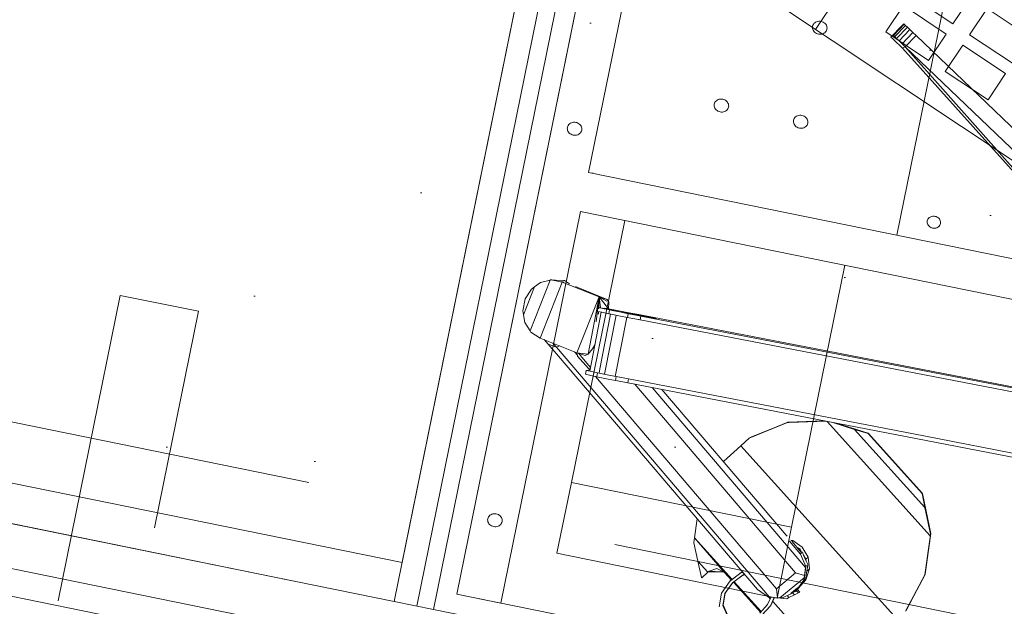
# Model space of a CAD drawing. Header units: millimetres. Extents: x -28656 to 67349, y -24410 to 39654.
# Tile 93 of 146: x 27801 to 28294, y 16739 to 17033. Entities that reach past the tile are written whole.
import ezdxf

# ---------------------------------------------------------------- set-up
doc = ezdxf.new("R2010")
doc.units = ezdxf.units.MM
doc.header["$MEASUREMENT"] = 0
for name, pattern in [('B0701', [234.119993, 155.999994, -78.119999]), ('B0703', [468.700004, 312.5, -156.200004]), ('Wipeout_Contour', [1000, 0, -1000])]:
    doc.linetypes.add(name, pattern=pattern)
for name, color, linetype in [('New_43 Vloerafwerking', 7, 'Continuous'), ('New_43 Vloerafwerking 2D arcering', 7, 'Continuous'), ('New_43 Vloerafwerking Afdek-arcering', 7, 'Continuous'), ('New_83 Losse inrichting', 7, 'Continuous'), ('New_84 Vaste inrichting', 7, 'Continuous'), ('New_84 Vaste inrichting Afdek-arcering', 7, 'Continuous'), ('New_84 Vaste inrichting Doorsnede-arcering', 7, 'Continuous'), ('New_Info Algemeen', 7, 'Continuous'), ('New_Info Algemeen 2D arcering', 7, 'Continuous')]:
    doc.layers.add(name, color=color, linetype=linetype)
doc.styles.add('GENERATED_STYLE_2', font='txt')
doc.dimstyles.new('GENERATED_STYLE__1', dxfattribs={"dimtxt": 179.999995, "dimasz": 142.5, "dimexe": 0.18, "dimexo": 0.0625, "dimgap": 0.09, "dimtad": 1, "dimdec": 0, "dimzin": 0, "dimdsep": 46, "dimtxsty": 'GENERATED_STYLE_2', "dimblk": 'ARROWHEAD_11', "dimblk1": 'ARROWHEAD_11', "dimblk2": 'ARROWHEAD_11', "dimcen": 0.09, "dimse1": 1, "dimse2": 1, "dimclrd": 1, "dimclre": 1, "dimclrt": 2, "dimadec": 1, "dimazin": 0, "dimtfac": 1, "dimtdec": 4, "dimtmove": 0, "dimatfit": 3, "dimfxl": 1, "dimtolj": 1, "dimtzin": 0, "dimarcsym": 0})

# ---------------------------------------------------------------- blocks, each defined once
blk = doc.blocks.new('Slab_2_1', base_point=(25896.48, 17144.84))
at = {"layer": 'New_43 Vloerafwerking Afdek-arcering', "linetype": 'Continuous', "lineweight": 0, "true_color": 0x000000}
h = blk.add_hatch(dxfattribs=at)
h.set_pattern_fill('910_Puntjes_B_0001', color=18, style=0, pattern_type=2)
h.set_pattern_definition([(45, (0, 400), (-127.2792, 127.2792), [0, -120, 0, -180]), (110, (400, 400), (169.1447, 61.5636), [0, -88, 0, -152])])
h.paths.add_polyline_path([(25896.48, 17144.84), (30574.23, 16193.15), (30808.08, 14866.91), (30896.64, 14364.66), (30932.22, 14370.93, 0.668179), (34377.55, 13607.12), (34377.65, 13607.05), (34612.83, 13942.92), (33897.01, 14444.33), (34190.52, 15885.2), (34199.02, 15926.96), (33470.31, 16377.03), (33580.53, 16918.98), (31954.14, 17249.86), (32153.59, 18230.18), (26357.51, 19410.87), (26028.46, 17793.54)])
at = {"layer": 'New_43 Vloerafwerking', "color": 1, "linetype": 'Continuous', "lineweight": 0, "flags": 128}
blk.add_lwpolyline([(25896.48, 17144.84), (30574.23, 16193.15), (30808.08, 14866.91), (30896.64, 14364.66), (30932.22, 14370.93, 0.668179), (34377.55, 13607.12), (34377.65, 13607.05), (34612.83, 13942.92), (33897.01, 14444.33), (34190.52, 15885.2), (34199.02, 15926.96), (33470.31, 16377.03), (33580.53, 16918.98), (31954.14, 17249.86), (32153.59, 18230.18), (26357.51, 19410.87), (26028.46, 17793.54)], format="xyb", close=True, dxfattribs=at)
blk = doc.blocks.new('Slab_3_1', base_point=(25896.48, 17144.84))
at = {"layer": 'New_84 Vaste inrichting', "color": 1, "linetype": 'Continuous', "lineweight": 0, "flags": 128}
blk.add_lwpolyline([(25896.48, 17144.84), (30574.23, 16193.15), (30808.08, 14866.91), (30843.66, 14873.18), (30932.22, 14370.93, 0.668179), (34377.55, 13607.12), (34377.65, 13607.05), (34612.83, 13942.92), (33897.01, 14444.33), (34190.52, 15885.2), (34199.02, 15926.96), (33470.31, 16377.03), (33580.53, 16918.98), (31952.52, 17241.9), (32153.59, 18230.18), (26357.51, 19410.87), (26028.46, 17793.54)], format="xyb", close=True, dxfattribs=at)
blk = doc.blocks.new('Beam_2_1', base_point=(25792.08, 17188.54))
at = {"layer": 'New_84 Vaste inrichting', "color": 9, "linetype": 'B0703', "lineweight": 0}
for p, q in [((25802.04, 17237.53), (30651.36, 16250.93)), ((25792.08, 17188.54), (30608.04, 16208.72))]:
    blk.add_line(p, q, dxfattribs=at)
blk = doc.blocks.new('onderstel Hettich elektrisch verstelbaar')
at = {"layer": 'New_84 Vaste inrichting', "color": 1, "linetype": 'Continuous', "lineweight": 0}
for p, q in [((0, 649.99), (0, 69.99)), ((22.5, 289.99), (22.5, 429.99)), ((180, 429.99), (180, 289.99)), ((117.89, 384.5), (118.02, 385)), ((118.02, 385), (118.24, 385.47)), ((118.24, 385.47), (118.54, 385.9)), ((118.54, 385.9), (118.91, 386.29)), ((118.91, 386.29), (119.35, 386.62)), ((119.35, 386.62), (119.84, 386.89)), ((119.84, 386.89), (120.37, 387.08)), ((120.37, 387.08), (120.93, 387.2)), ((120.93, 387.2), (121.5, 387.24)), ((121.5, 387.24), (122.07, 387.2)), ((122.07, 387.2), (122.63, 387.08)), ((122.63, 387.08), (123.16, 386.89)), ((123.16, 386.89), (123.65, 386.62)), ((123.65, 386.62), (124.09, 386.29)), ((124.09, 386.29), (124.46, 385.9)), ((124.46, 385.9), (124.76, 385.47)), ((124.76, 385.47), (124.98, 385)), ((124.98, 385), (125.11, 384.5)), ((117.84, 383.99), (117.89, 384.5)), ((117.89, 383.49), (117.84, 383.99)), ((118.02, 382.99), (117.89, 383.49)), ((118.24, 382.52), (118.02, 382.99)), ((118.54, 382.08), (118.24, 382.52)), ((118.91, 381.7), (118.54, 382.08)), ((119.35, 381.36), (118.91, 381.7)), ((119.84, 381.1), (119.35, 381.36)), ((120.37, 380.9), (119.84, 381.1)), ((120.93, 380.78), (120.37, 380.9)), ((121.5, 380.74), (120.93, 380.78)), ((122.07, 380.78), (121.5, 380.74)), ((122.63, 380.9), (122.07, 380.78)), ((123.16, 381.1), (122.63, 380.9)), ((123.65, 381.36), (123.16, 381.1)), ((124.09, 381.7), (123.65, 381.36)), ((124.46, 382.08), (124.09, 381.7)), ((124.76, 382.52), (124.46, 382.08)), ((124.98, 382.99), (124.76, 382.52)), ((125.11, 383.49), (124.98, 382.99)), ((125.11, 384.5), (125.16, 383.99)), ((125.16, 383.99), (125.11, 383.49)), ((77.34, 335.99), (77.39, 336.5)), ((77.39, 335.49), (77.34, 335.99)), ((77.39, 336.5), (77.52, 337)), ((77.52, 334.99), (77.39, 335.49)), ((77.52, 337), (77.74, 337.47)), ((77.74, 337.47), (78.04, 337.9)), ((78.04, 337.9), (78.41, 338.29)), ((78.41, 338.29), (78.85, 338.62)), ((78.85, 338.62), (79.34, 338.89)), ((79.34, 338.89), (79.87, 339.08)), ((79.87, 339.08), (80.43, 339.2)), ((80.43, 339.2), (81, 339.24)), ((81, 339.24), (81.57, 339.2)), ((81.57, 339.2), (82.13, 339.08)), ((82.13, 339.08), (82.66, 338.89)), ((82.66, 338.89), (83.15, 338.62)), ((83.15, 338.62), (83.59, 338.29)), ((83.59, 338.29), (83.96, 337.9)), ((83.96, 337.9), (84.26, 337.47)), ((84.26, 337.47), (84.48, 337)), ((84.48, 337), (84.61, 336.5)), ((84.61, 335.49), (84.48, 334.99)), ((84.61, 336.5), (84.66, 335.99)), ((84.66, 335.99), (84.61, 335.49)), ((117.84, 335.99), (117.89, 336.5)), ((117.89, 335.49), (117.84, 335.99)), ((117.89, 336.5), (118.02, 337)), ((118.02, 334.99), (117.89, 335.49)), ((118.02, 337), (118.24, 337.47)), ((118.24, 337.47), (118.54, 337.9)), ((118.54, 337.9), (118.91, 338.29)), ((118.91, 338.29), (119.35, 338.62)), ((119.35, 338.62), (119.84, 338.89)), ((119.84, 338.89), (120.37, 339.08)), ((120.37, 339.08), (120.93, 339.2)), ((120.93, 339.2), (121.5, 339.24)), ((121.5, 339.24), (122.07, 339.2)), ((122.07, 339.2), (122.63, 339.08)), ((122.63, 339.08), (123.16, 338.89)), ((123.16, 338.89), (123.65, 338.62)), ((123.65, 338.62), (124.09, 338.29)), ((124.09, 338.29), (124.46, 337.9)), ((124.46, 337.9), (124.76, 337.47)), ((124.76, 337.47), (124.98, 337)), ((124.98, 337), (125.11, 336.5)), ((125.11, 335.49), (124.98, 334.99)), ((125.11, 336.5), (125.16, 335.99)), ((125.16, 335.99), (125.11, 335.49)), ((77.74, 334.52), (77.52, 334.99)), ((78.04, 334.08), (77.74, 334.52)), ((78.41, 333.7), (78.04, 334.08)), ((78.85, 333.36), (78.41, 333.7)), ((79.34, 333.1), (78.85, 333.36)), ((79.87, 332.9), (79.34, 333.1)), ((80.43, 332.78), (79.87, 332.9)), ((81, 332.74), (80.43, 332.78)), ((81.57, 332.78), (81, 332.74)), ((82.13, 332.9), (81.57, 332.78)), ((82.66, 333.1), (82.13, 332.9)), ((83.15, 333.36), (82.66, 333.1)), ((83.59, 333.7), (83.15, 333.36)), ((83.96, 334.08), (83.59, 333.7)), ((84.26, 334.52), (83.96, 334.08)), ((84.48, 334.99), (84.26, 334.52)), ((118.24, 334.52), (118.02, 334.99)), ((118.54, 334.08), (118.24, 334.52)), ((118.91, 333.7), (118.54, 334.08)), ((119.35, 333.36), (118.91, 333.7)), ((119.84, 333.1), (119.35, 333.36)), ((120.37, 332.9), (119.84, 333.1)), ((120.93, 332.78), (120.37, 332.9)), ((121.5, 332.74), (120.93, 332.78)), ((122.07, 332.78), (121.5, 332.74)), ((122.63, 332.9), (122.07, 332.78)), ((123.16, 333.1), (122.63, 332.9)), ((123.65, 333.36), (123.16, 333.1)), ((124.09, 333.7), (123.65, 333.36)), ((124.46, 334.08), (124.09, 333.7)), ((124.76, 334.52), (124.46, 334.08)), ((124.98, 334.99), (124.76, 334.52)), ((7.64, 310.5), (7.77, 311)), ((7.77, 311), (7.99, 311.47)), ((7.99, 311.47), (8.29, 311.9)), ((8.29, 311.9), (8.66, 312.29)), ((8.66, 312.29), (9.1, 312.62)), ((9.1, 312.62), (9.59, 312.89)), ((9.59, 312.89), (10.12, 313.08)), ((10.12, 313.08), (10.68, 313.2)), ((10.68, 313.2), (11.25, 313.24)), ((11.25, 313.24), (11.82, 313.2)), ((11.82, 313.2), (12.38, 313.08)), ((12.38, 313.08), (12.91, 312.89)), ((12.91, 312.89), (13.4, 312.62)), ((13.4, 312.62), (13.84, 312.29)), ((13.84, 312.29), (14.21, 311.9)), ((14.21, 311.9), (14.51, 311.47)), ((14.51, 311.47), (14.73, 311)), ((14.73, 311), (14.86, 310.5)), ((7.59, 309.99), (7.64, 310.5)), ((7.64, 309.49), (7.59, 309.99)), ((7.77, 308.99), (7.64, 309.49)), ((7.99, 308.52), (7.77, 308.99)), ((8.29, 308.08), (7.99, 308.52)), ((8.66, 307.7), (8.29, 308.08)), ((9.1, 307.36), (8.66, 307.7)), ((9.59, 307.1), (9.1, 307.36)), ((10.12, 306.9), (9.59, 307.1)), ((10.68, 306.78), (10.12, 306.9)), ((11.25, 306.74), (10.68, 306.78)), ((11.82, 306.78), (11.25, 306.74)), ((12.38, 306.9), (11.82, 306.78)), ((12.91, 307.1), (12.38, 306.9)), ((13.4, 307.36), (12.91, 307.1)), ((13.84, 307.7), (13.4, 307.36)), ((14.21, 308.08), (13.84, 307.7)), ((14.51, 308.52), (14.21, 308.08)), ((14.73, 308.99), (14.51, 308.52)), ((14.86, 309.49), (14.73, 308.99)), ((14.86, 310.5), (14.91, 309.99)), ((14.91, 309.99), (14.86, 309.49)), ((193.54, 300.46), (193.67, 300.92)), ((193.67, 300.92), (193.87, 301.36)), ((193.87, 301.36), (194.14, 301.76)), ((194.14, 301.76), (194.49, 302.12)), ((194.49, 302.12), (194.89, 302.42)), ((194.89, 302.42), (195.34, 302.67)), ((195.34, 302.67), (195.83, 302.85)), ((195.83, 302.85), (196.35, 302.96)), ((196.35, 302.96), (196.88, 302.99)), ((196.88, 302.99), (197.4, 302.96)), ((197.4, 302.96), (197.92, 302.85)), ((197.92, 302.85), (198.41, 302.67)), ((198.41, 302.67), (198.86, 302.42)), ((198.86, 302.42), (199.26, 302.12)), ((199.26, 302.12), (199.61, 301.76)), ((199.61, 301.76), (199.88, 301.36)), ((199.88, 301.36), (200.08, 300.92)), ((200.08, 300.92), (200.21, 300.46)), ((193.5, 299.99), (193.54, 300.46)), ((193.54, 299.52), (193.5, 299.99)), ((193.67, 299.07), (193.54, 299.52)), ((193.87, 298.63), (193.67, 299.07)), ((194.14, 298.23), (193.87, 298.63)), ((194.49, 297.87), (194.14, 298.23)), ((194.89, 297.57), (194.49, 297.87)), ((195.34, 297.32), (194.89, 297.57)), ((195.83, 297.14), (195.34, 297.32)), ((196.35, 297.03), (195.83, 297.14)), ((196.88, 296.99), (196.35, 297.03)), ((197.4, 297.03), (196.88, 296.99)), ((197.92, 297.14), (197.4, 297.03)), ((198.41, 297.32), (197.92, 297.14)), ((198.86, 297.57), (198.41, 297.32)), ((199.26, 297.87), (198.86, 297.57)), ((199.61, 298.23), (199.26, 297.87)), ((199.88, 298.63), (199.61, 298.23)), ((200.08, 299.07), (199.88, 298.63)), ((200.21, 299.52), (200.08, 299.07)), ((200.21, 300.46), (200.25, 299.99)), ((200.25, 299.99), (200.21, 299.52)), ((613.12, 289.99), (22.5, 289.99)), ((22.5, 269.99), (613.12, 269.99)), ((22.5, 69.99), (22.5, 269.99)), ((45, 269.99), (45, 136.19)), ((157.5, 136.19), (157.5, 269.99)), ((45, 136.19), (45, 100)), ((45, 136.19), (157.5, 136.19)), ((157.5, 100), (157.5, 136.19)), ((7.59, 109.99), (7.64, 110.5)), ((7.64, 109.49), (7.59, 109.99)), ((7.64, 110.5), (7.77, 111)), ((7.77, 108.99), (7.64, 109.49)), ((7.77, 111), (7.99, 111.47)), ((7.99, 108.52), (7.77, 108.99)), ((7.99, 111.47), (8.29, 111.9)), ((8.29, 108.08), (7.99, 108.52)), ((8.29, 111.9), (8.66, 112.29)), ((8.66, 112.29), (9.1, 112.62)), ((9.1, 112.62), (9.59, 112.89)), ((9.59, 112.89), (10.12, 113.08)), ((10.12, 113.08), (10.68, 113.2)), ((10.68, 113.2), (11.25, 113.24)), ((11.25, 113.24), (11.82, 113.2)), ((11.82, 113.2), (12.38, 113.08)), ((12.38, 113.08), (12.91, 112.89)), ((12.91, 112.89), (13.4, 112.62)), ((13.4, 112.62), (13.84, 112.29)), ((13.84, 112.29), (14.21, 111.9)), ((14.21, 111.9), (14.51, 111.47)), ((14.51, 108.52), (14.21, 108.08)), ((14.51, 111.47), (14.73, 111)), ((14.73, 108.99), (14.51, 108.52)), ((14.73, 111), (14.86, 110.5)), ((14.86, 109.49), (14.73, 108.99)), ((14.86, 110.5), (14.91, 109.99)), ((14.91, 109.99), (14.86, 109.49)), ((8.66, 107.7), (8.29, 108.08)), ((9.1, 107.36), (8.66, 107.7)), ((9.59, 107.1), (9.1, 107.36)), ((10.12, 106.9), (9.59, 107.1)), ((10.68, 106.78), (10.12, 106.9)), ((11.25, 106.74), (10.68, 106.78)), ((11.82, 106.78), (11.25, 106.74)), ((12.38, 106.9), (11.82, 106.78)), ((12.91, 107.1), (12.38, 106.9)), ((13.4, 107.36), (12.91, 107.1)), ((13.84, 107.7), (13.4, 107.36)), ((14.21, 108.08), (13.84, 107.7)), ((45, 100), (157.5, 100)), ((0, 69.99), (22.5, 69.99))]:
    blk.add_line(p, q, dxfattribs=at)
blk = doc.blocks.new('Slab_6_1', base_point=(28019.52, 16745.55))
at = {"layer": 'New_84 Vaste inrichting', "color": 1, "linetype": 'Continuous', "lineweight": 0, "flags": 128}
blk.add_lwpolyline([(28019.52, 16745.55), (29783.42, 16386.68), (29903.04, 16974.63), (29825.79, 16990.35), (29790.9, 16818.86), (29318.58, 16914.96), (29353.47, 17086.44), (28139.14, 17333.5)], close=True, dxfattribs=at)
blk = doc.blocks.new('Slab_11_1', base_point=(27707.94, 16819.14))
at = {"layer": 'New_84 Vaste inrichting', "color": 1, "linetype": 'Continuous', "lineweight": 0, "flags": 128}
blk.add_lwpolyline([(27707.94, 16819.14), (27992.12, 16761.33), (28119.72, 17388.48), (27835.54, 17446.29)], close=True, dxfattribs=at)
blk = doc.blocks.new('Slab_12_1', base_point=(27707.94, 16819.14))
at = {"layer": 'New_84 Vaste inrichting', "color": 1, "linetype": 'Continuous', "lineweight": 0, "flags": 128}
blk.add_lwpolyline([(27707.94, 16819.14), (27992.12, 16761.33), (28119.72, 17388.48), (27835.54, 17446.29)], close=True, dxfattribs=at)
blk = doc.blocks.new('Wall_59_1', base_point=(28139.31, 17384.49))
at = {"layer": 'New_84 Vaste inrichting Doorsnede-arcering', "linetype": 'Continuous', "lineweight": 0, "true_color": 0x000000}
h = blk.add_hatch(dxfattribs=at)
h.set_pattern_fill('325_Houtachtig_plaatmate_E0', color=18, style=0, pattern_type=2)
h.set_pattern_definition([(78.5, (0, 0), (-48.996235, 9.9684), [])])
h.paths.add_polyline_path([(28119.72, 17388.48), (27988.13, 16741.73), (28007.73, 16737.74), (28139.31, 17384.49)])
at = {"layer": 'New_84 Vaste inrichting', "color": 9, "linetype": 'Continuous', "lineweight": 0, "flags": 128}
for points in [[(28119.72, 17388.48), (27988.13, 16741.73)], [(28007.73, 16737.74), (28139.31, 17384.49)], [(27988.13, 16741.73), (28007.73, 16737.74)]]:
    blk.add_lwpolyline(points, dxfattribs=at)
blk = doc.blocks.new('Wall_61_1', base_point=(30608.04, 16208.72))
at = {"layer": 'New_84 Vaste inrichting Doorsnede-arcering', "linetype": 'Continuous', "lineweight": 0, "true_color": 0x000000}
h = blk.add_hatch(dxfattribs=at)
h.set_pattern_fill('325_Houtachtig_plaatmate_E0', color=18, style=0, pattern_type=2)
h.set_pattern_definition([(168.49997, (0, 0), (9.96842, 48.99623), [])])
h.paths.add_polyline_path([(30608.04, 16208.72), (25396.34, 17269.05), (25388.37, 17229.86), (30600.06, 16169.52)])
at = {"layer": 'New_84 Vaste inrichting', "color": 9, "linetype": 'Continuous', "lineweight": 0, "flags": 128}
blk.add_lwpolyline([(27988.14, 16741.75), (27703.96, 16799.56)], dxfattribs=at)
blk = doc.blocks.new('Wall_73_1', base_point=(25371.76, 16794.42))
at = {"color": 254, "linetype": 'Wipeout_Contour', "lineweight": 0, "ltscale": 129068.634242}
blk.add_wipeout([(25371.76, 16794.42), (30206.67, 15810.75), (30210.66, 15830.35), (25375.74, 16814.02)], dxfattribs=at).dxf.layer = 'New_84 Vaste inrichting Afdek-arcering'
blk = doc.blocks.new('Telefoon 20')
at = {"layer": 'New_83 Losse inrichting', "color": 1, "linetype": 'Continuous', "lineweight": 0}
for p, q in [((107.14, 220), (107.14, 0)), ((162.86, 40.48), (162.86, 56.32)), ((198.57, 56.32), (172.86, 56.32)), ((172.86, 56.32), (172.86, 40.48)), ((137.14, 40.48), (162.86, 40.48)), ((172.86, 40.48), (198.57, 40.48)), ((137.14, 34.32), (137.14, 18.48)), ((162.86, 34.32), (137.14, 34.32)), ((162.86, 18.48), (162.86, 34.32)), ((198.57, 34.32), (172.86, 34.32)), ((172.86, 34.32), (172.86, 18.48)), ((198.57, 18.48), (198.57, 34.32)), ((137.14, 18.48), (162.86, 18.48)), ((172.86, 18.48), (198.57, 18.48)), ((0, 0), (300, 0))]:
    blk.add_line(p, q, dxfattribs=at)
at = {"layer": 'New_83 Losse inrichting', "color": 7, "linetype": 'Continuous', "lineweight": 0}
blk.add_line((0, 0), (300, 0), dxfattribs=at)
blk = doc.blocks.new('*D292')
at = {"layer": 'New_Info Algemeen 2D arcering', "linetype": 'Continuous', "lineweight": 0}
for points in [[(26978.74, 15341.6), (26981.6, 15327.25), (26989.72, 15315.09), (27001.89, 15306.96), (27016.24, 15304.1), (27030.59, 15306.96), (27042.76, 15315.09), (27050.89, 15327.25), (27053.74, 15341.6), (27050.89, 15355.95), (27042.76, 15368.12), (27030.59, 15376.25), (27016.24, 15379.1), (27001.89, 15376.25), (26989.72, 15368.12), (26981.6, 15355.95)], [(28448.56, 15042.2), (28451.41, 15027.85), (28459.54, 15015.68), (28471.71, 15007.56), (28486.06, 15004.7), (28500.41, 15007.56), (28512.57, 15015.68), (28520.7, 15027.85), (28523.56, 15042.2), (28520.7, 15056.55), (28512.57, 15068.72), (28500.41, 15076.85), (28486.06, 15079.7), (28471.71, 15076.85), (28459.54, 15068.72), (28451.41, 15056.55)]]:
    blk.add_hatch(color=1, dxfattribs=at).paths.add_polyline_path(points)
at = {"layer": 'New_Info Algemeen', "color": 1, "linetype": 'Continuous', "lineweight": 0}
for p, q in [((27023.73, 15378.35), (27044.31, 15479.4)), ((27052.99, 15334.12), (28449.31, 15049.69)), ((26988.17, 15203.81), (27008.76, 15304.86))]:
    blk.add_line(p, q, dxfattribs=at)
blk.add_circle((27016.24, 15341.6), 37.5, dxfattribs=at)
at = {"layer": 'New_Info Algemeen', "color": 2, "lineweight": 0, "insert": (27490.64, 15281.71), "char_height": 180, "attachment_point": 7, "rotation": 348.4863, "style": 'GENERATED_STYLE_2'}
blk.add_mtext('\\A1;{\\pql;\\fArial|b0|i0|c0|p38;1500}', dxfattribs=at)
blk = doc.blocks.new('ARROWHEAD_11')
at = {"color": 0, "linetype": 'Continuous', "lineweight": 0}
blk.add_line((0, 0), (-1, 0), dxfattribs=at)
at = {"color": 0, "linetype": 'Continuous', "lineweight": 0, "const_width": 0.25, "flags": 128}
blk.add_lwpolyline([(-0.125, 0, 1), (0.125, 0, 1)], format="xyb", close=True, dxfattribs=at)
blk = doc.blocks.new('Slab_33_1', base_point=(25327.75, 16825.13))
at = {"layer": 'New_84 Vaste inrichting', "color": 1, "linetype": 'Continuous', "lineweight": 0, "flags": 128}
blk.add_lwpolyline([(25327.75, 16825.13, 0.36397), (25367.77, 16774.83), (30202.71, 15791.14, -0.308118), (30241.99, 15750.83), (30418.9, 14747.52, 0.414214), (30476.82, 14706.96), (31461.63, 14880.61, 0.414214), (31502.19, 14938.53), (31185.89, 16732.36, 0.308122), (31146.61, 16772.67), (29922.8, 17021.64), (29791.22, 16374.88), (28007.73, 16737.74), (28139.31, 17384.49), (27815.94, 17450.28), (27684.36, 16803.53), (25900.86, 17166.39), (26032.45, 17813.14), (25367.02, 17948.54)], format="xyb", close=True, dxfattribs=at)
blk = doc.blocks.new('Wall_126_1', base_point=(27708.48, 16094.49))
at = {"layer": 'New_84 Vaste inrichting', "color": 9, "linetype": 'B0701', "lineweight": 0, "flags": 128}
for points in [[(27850.95, 16895.05), (27688.88, 16098.48)], [(27890.14, 16887.08), (27850.95, 16895.05)], [(27728.08, 16090.5), (27890.14, 16887.08)]]:
    blk.add_lwpolyline(points, dxfattribs=at)
blk = doc.blocks.new('Human scale_2')
at = {"layer": 'New_84 Vaste inrichting', "color": 1, "linetype": 'Continuous', "lineweight": 0}
for p, q in [((131.91, 151.14), (-323.28, 184.59)), ((-323.85, 176.81), (131.34, 143.36)), ((131.91, 151.14), (131.34, 143.36)), ((134.08, 150.98), (131.91, 151.14)), ((134.08, 150.98), (133.51, 143.2)), ((136.1, 150.83), (134.08, 150.98)), ((136.1, 150.83), (135.53, 143.05)), ((137.83, 150.7), (136.1, 150.83)), ((137.83, 150.7), (137.26, 142.92)), ((139.16, 150.59), (137.83, 150.7)), ((138.59, 142.81), (139.16, 150.59)), ((139.16, 150.59), (140, 150.52)), ((140, 150.52), (139.43, 142.74)), ((140.27, 149.06), (139.7, 141.28)), ((140.29, 150.48), (140, 150.52)), ((140.29, 150.43), (140.27, 149.06)), ((140.29, 150.43), (140.29, 150.48)), ((131.34, 143.36), (-48.14, 141.96)), ((112.77, 143.22), (112.73, 143.22)), ((133.51, 143.2), (131.34, 143.36)), ((131.75, 141.82), (131.34, 143.36)), ((133.51, 143.2), (135.53, 143.05)), ((137.26, 142.92), (135.53, 143.05)), ((139.72, 142.7), (139.87, 144.84)), ((131.75, 141.83), (-41.92, 141.45)), ((131.75, 141.82), (131.7, 141.83)), ((131.75, 141.82), (131.75, 141.82)), ((133.81, 141.67), (131.75, 141.82)), ((135.73, 141.54), (133.81, 141.67)), ((137.37, 141.42), (135.73, 141.54)), ((137.26, 142.92), (138.59, 142.81)), ((138.63, 141.34), (137.37, 141.42)), ((138.59, 142.81), (139.43, 142.74)), ((139.43, 141.29), (138.63, 141.34)), ((139.65, 142.71), (139.43, 142.74)), ((139.43, 141.29), (139.7, 141.28)), ((139.65, 142.71), (139.72, 142.7)), ((116.16, -41.86), (-48.83, 82.63)), ((119.84, -45.28), (-45.35, 79.37)), ((-46.54, 77.78), (118.65, -46.86)), ((99.34, -72.49), (-65.85, 52.16)), ((-19.6, 19.74), (-64.65, 53.74)), ((-19.6, 19.74), (100.53, -70.91)), ((-58.36, -10.26), (-40.53, 0.02)), ((-40.53, -0.09), (-40.53, 0.02)), ((-40.53, 0.02), (0, 0)), ((0, 0), (0, -0.11)), ((0, 0), (13.98, -8.08)), ((-58.36, -10.37), (-40.53, -0.09)), ((-58.36, -10.61), (-46.65, -3.78)), ((-46.65, -3.78), (-40.53, -0.09)), ((-46.65, -3.78), (6.11, -3.81)), ((-40.53, -0.09), (0, -0.11)), ((6.11, -3.81), (0, -0.11)), ((15.88, -9.52), (6.11, -3.81)), ((-71.59, -26.01), (-58.36, -10.26)), ((-59.37, -11.83), (-71.59, -26.41)), ((-59.37, -11.83), (-58.88, -11.24)), ((-58.92, -11.04), (-58.36, -10.37)), ((-58.36, -10.61), (-58.88, -11.24)), ((-58.88, -11.24), (18.21, -11.27)), ((-58.36, -10.61), (-58.36, -10.37)), ((30.42, -25.73), (18.55, -11.53)), ((19.36, -12.14), (31.04, -26.06)), ((-78.64, -45.34), (-71.59, -26.01)), ((-78.64, -45.45), (-71.59, -26.13)), ((-78.64, -45.8), (-71.59, -26.41)), ((-71.59, -26.13), (-71.59, -26.12)), ((30.42, -25.73), (31.04, -26.46)), ((31.04, -26.06), (38.06, -45.4)), ((31.04, -26.17), (31.04, -26.46)), ((31.04, -26.17), (38.06, -45.5)), ((31.04, -26.46), (38.06, -45.85)), ((117.65, -43.07), (113.61, -40.19)), ((118.06, -43.88), (113.77, -40.5)), ((116.16, -41.86), (117.56, -42.91)), ((117.42, -43.37), (117.65, -43.07)), ((121.02, -45.53), (117.56, -42.91)), ((124.34, -48.04), (117.65, -43.07)), ((117.82, -43.69), (123.98, -48.27)), ((118.06, -43.88), (124.85, -49.05)), ((38.06, -45.53), (38.06, -45.5)), ((38.06, -51.52), (38.06, -45.85)), ((119.84, -45.28), (118.65, -46.86)), ((118.65, -46.86), (118.65, -46.86)), ((118.65, -46.86), (123.69, -50.7)), ((118.65, -46.86), (118.65, -46.86)), ((118.65, -46.87), (118.65, -46.86)), ((119.45, -47.47), (118.65, -46.87)), ((119.84, -45.28), (124.7, -48.98)), ((127.83, -51.31), (119.84, -45.28)), ((124.31, -47.97), (121.02, -45.53)), ((123.69, -50.7), (124.89, -49.12)), ((123.98, -48.27), (130.81, -53.46)), ((124.1, -48.36), (124.34, -48.04)), ((129.93, -52.25), (124.31, -47.97)), ((124.34, -48.04), (131.13, -53.21)), ((124.89, -49.12), (124.7, -48.98)), ((131.54, -54.02), (124.85, -49.05)), ((124.89, -49.12), (127.83, -51.31)), ((-78.64, -51.46), (38.06, -51.52)), ((38.06, -51.52), (38.05, -63.34)), ((105.94, -74.98), (124.03, -50.95)), ((128.42, -54.22), (110.33, -78.24)), ((126.64, -52.89), (123.69, -50.7)), ((126.61, -52.87), (126.64, -52.89)), ((131.07, -56.18), (126.64, -52.89)), ((127.83, -51.31), (132.56, -54.82)), ((132.09, -53.89), (129.93, -52.25)), ((131.22, -53.78), (130.81, -53.46)), ((131.13, -53.21), (130.89, -53.53)), ((131.13, -53.21), (134.93, -56.2)), ((134.21, -55.93), (131.54, -54.02)), ((134.03, -55.43), (132.09, -53.89)), ((133.38, -54.82), (135.73, -52.47)), ((135.73, -52.47), (137.25, -52.18)), ((140.91, -54.37), (136.8, -52.86)), ((137.25, -52.18), (138.72, -53.06)), ((137.25, -52.18), (149.54, -58.14)), ((140.91, -54.37), (138.72, -53.06)), ((130.67, -55.89), (113.91, -78.13)), ((134.56, -58.69), (116.48, -82.69)), ((123.28, -77.57), (140.91, -54.37)), ((127.53, -81.34), (140.91, -54.37)), ((131.07, -56.18), (131.36, -56.41)), ((131.36, -56.41), (132.56, -54.82)), ((134.33, -58.52), (131.36, -56.41)), ((132.56, -54.82), (135.53, -56.94)), ((132.74, -63.8), (140.91, -54.37)), ((133.34, -54.88), (133.38, -54.82)), ((140.91, -54.37), (133.38, -54.82)), ((134.21, -55.93), (135.58, -56.9)), ((134.33, -58.52), (135.95, -59.68)), ((134.64, -58.74), (134.38, -58.92)), ((135.46, -56.66), (135.58, -56.9)), ((136.93, -57.94), (135.53, -56.94)), ((140.91, -54.37), (136.42, -57.5)), ((140.91, -54.37), (136.6, -58.52)), ((140.91, -54.37), (158.76, -63.08)), ((149.54, -58.14), (152.8, -59.67)), ((-30.66, -67.28), (-25.96, -63.91)), ((-25.96, -63.91), (-20.3, -62.72)), ((-25.96, -65.34), (-25.96, -63.91)), ((-20.3, -62.72), (-14.63, -63.91)), ((-20.3, -62.82), (-20.3, -62.72)), ((-14.63, -63.91), (-14.63, -64.5)), ((-14.63, -63.91), (-13.78, -64.53)), ((-0.11, -64.4), (85.46, -62.02)), ((135.64, -59.45), (134.74, -60.32)), ((158.76, -63.08), (145.38, -90.04)), ((155.75, -61.05), (158.61, -61.74)), ((158.18, -62.64), (158.61, -62.75)), ((158.61, -61.74), (158.96, -62.06)), ((159.48, -63.61), (158.61, -62.75)), ((158.76, -63.08), (162.82, -66.11)), ((158.96, -62.06), (161.76, -64.86)), ((-33.6, -72.27), (-30.66, -67.28)), ((-33.03, -72.95), (-28.55, -67.74)), ((-31.47, -71.33), (-28.89, -68.29)), ((-31.26, -69.73), (-30, -68.24)), ((-30.66, -68.72), (-31.26, -69.74)), ((-30.66, -68.72), (-30.66, -67.28)), ((-30, -68.24), (-30.66, -68.72)), ((-30, -68.24), (-28.54, -66.51)), ((-28.89, -68.29), (89.43, -65.01)), ((-28.55, -67.87), (-28.54, -67.85)), ((-22.18, -65.68), (-28.54, -67.85)), ((-28.54, -66.51), (-26.74, -65.9)), ((-28.54, -67.73), (-28.54, -67.24)), ((-28.54, -67.74), (-28.54, -67.73)), ((-26.74, -65.9), (-23.65, -64.86)), ((-25.96, -65.34), (-26.74, -65.91)), ((-23.64, -64.86), (-25.96, -65.34)), ((-23.64, -64.86), (-22.18, -64.36)), ((-22.18, -64.36), (-21.83, -64.37)), ((-14.73, -64.52), (-22.18, -64.84)), ((-22.18, -64.84), (-22.18, -65.32)), ((-22.18, -65.68), (-22.18, -65.32)), ((-22.18, -65.68), (-13.67, -65.45)), ((-20.3, -64.16), (-21.36, -64.38)), ((-19.03, -64.42), (-20.3, -64.16)), ((-14.38, -64.51), (-14.74, -64.5)), ((-14.73, -64.52), (-14.38, -64.51)), ((-14.06, -64.52), (-14.38, -64.51)), ((-11.19, -64.61), (-10.4, -64.64)), ((-10.4, -64.64), (-0.11, -64.4)), ((163.5, -66.96), (151.39, -91.38)), ((161.76, -64.86), (163.06, -66.19)), ((163.18, -66.38), (162.82, -66.11)), ((163.16, -66.29), (163.06, -66.19)), ((163.16, -66.29), (163.55, -66.7)), ((163.18, -66.38), (163.5, -66.96)), ((165.91, -71.25), (163.5, -66.96)), ((163.51, -66.96), (165.91, -71.25)), ((163.55, -67.03), (163.55, -66.7)), ((163.55, -66.7), (163.74, -67.38)), ((-34.29, -78.02), (-33.6, -72.27)), ((-33.03, -73.12), (-33.95, -77.59)), ((-33.89, -76.05), (-33.31, -73.19)), ((-33.6, -73.7), (-33.89, -76.06)), ((-33.6, -73.7), (-33.6, -72.27)), ((-33.31, -73.19), (-33.6, -73.7)), ((-33.15, -73.32), (-33.56, -75.28)), ((-33.4, -74.85), (-33.15, -73.54)), ((-33.31, -73.19), (-33.03, -71.83)), ((-33.03, -71.83), (-33.15, -73.32)), ((-33.15, -73.54), (-33.03, -71.83)), ((-33.15, -73.54), (-33.03, -72.95)), ((-33.1, -72.85), (-33.12, -72.87)), ((-33.03, -71.83), (-31.26, -69.74)), ((-33.03, -72.95), (-33.03, -71.83)), ((-32.28, -72.27), (-33.03, -73.12)), ((-33.03, -73.12), (-33.03, -72.95)), ((-32.28, -72.27), (-31.47, -71.33)), ((-31.61, -87.95), (-32.28, -72.27)), ((-31.47, -71.33), (-27.52, -73.81)), ((96.53, -70.37), (-27.52, -73.81)), ((-26.99, -86.22), (-27.52, -73.81)), ((99.34, -72.49), (100.53, -70.91)), ((99.34, -72.49), (99.34, -72.49)), ((99.34, -72.49), (104.22, -76.21)), ((105.58, -74.75), (100.53, -70.91)), ((100.53, -70.91), (108.52, -76.94)), ((123.81, -74.12), (124.5, -72.04)), ((165.91, -71.25), (166.3, -74.93)), ((-36.18, -78.67), (-35.97, -79.45)), ((-36.18, -78.67), (-34.41, -78.67)), ((-34.46, -78.89), (-33.89, -76.06)), ((-34.14, -78.11), (-34.46, -79.69)), ((-34.29, -78.05), (-34.29, -78.02)), ((-34.12, -78.03), (-34.29, -79.44)), ((-34.2, -78.67), (-34.1, -78.67)), ((-34.1, -78.67), (-34.17, -78.44)), ((-33.56, -75.28), (-34.14, -78.11)), ((-33.89, -79.45), (-34.1, -78.67)), ((-34.1, -78.67), (-33.89, -79.3)), ((-33.95, -77.59), (-33.4, -74.85)), ((-33.77, -78.12), (-33.95, -77.59)), ((-33.6, -82.06), (-33.77, -78.12)), ((104.39, -76.33), (104.22, -76.21)), ((105.58, -74.75), (104.39, -76.33)), ((104.39, -76.33), (107.33, -78.52)), ((108.52, -76.94), (105.58, -74.75)), ((112.06, -82.04), (107.33, -78.52)), ((108.52, -76.94), (113.25, -80.45)), ((112.57, -79.91), (113.91, -78.13)), ((123.28, -77.57), (123.81, -74.12)), ((123.51, -78.2), (123.28, -77.57)), ((123.28, -77.57), (127.53, -81.34)), ((123.51, -78.2), (123.87, -79.14)), ((166.3, -74.93), (159.55, -88.54)), ((166.51, -76.9), (164.9, -82.52)), ((166.51, -76.9), (166.3, -74.93)), ((-35.96, -79.48), (-35.97, -79.45)), ((-35.97, -79.45), (-34.46, -79.45)), ((-35.96, -79.48), (-35.39, -81.53)), ((-34.53, -84.54), (-35.39, -81.53)), ((-35.39, -81.53), (-33.92, -81.53)), ((-34.46, -79.69), (-34.46, -78.89)), ((-34.46, -79.69), (-34, -81.24)), ((-33.76, -81.27), (-34.36, -79.21)), ((-34.29, -78.93), (-34.29, -79.44)), ((-34.29, -79.44), (-33.71, -81.45)), ((-34.15, -79.45), (-33.89, -79.45)), ((-34, -81.24), (-33.68, -82.37)), ((-33.89, -79.3), (-33.69, -79.97)), ((-33.68, -80.2), (-33.89, -79.45)), ((-33.73, -82.59), (-33.6, -82.06)), ((-32.43, -87.09), (-33.73, -82.59)), ((-33.61, -81.77), (-33.7, -81.45)), ((-26.99, -86.22), (112.51, -82.36)), ((112.06, -82.04), (112.16, -81.9)), ((112.06, -82.04), (115.03, -84.15)), ((113.25, -80.45), (112.16, -81.9)), ((116.22, -82.57), (113.25, -80.45)), ((116.22, -82.57), (117.88, -83.76)), ((117.7, -83.4), (116.6, -82.53)), ((116.69, -85.34), (117.88, -83.76)), ((116.81, -82.24), (117.61, -82.22)), ((117.16, -81.79), (117.61, -82.22)), ((126.88, -80.94), (117.6, -81.2)), ((117.61, -82.22), (117.84, -82.39)), ((117.71, -83.42), (117.7, -83.4)), ((117.71, -83.42), (117.88, -83.76)), ((117.84, -82.39), (126.11, -82.16)), ((127.53, -81.34), (123.87, -79.14)), ((126.11, -82.16), (126.51, -81.97)), ((126.51, -81.97), (127.75, -81.44)), ((128.71, -81.91), (126.51, -81.97)), ((145.38, -90.04), (127.53, -81.34)), ((164.9, -82.52), (161.32, -87.37)), ((-34.53, -84.54), (-34.18, -85.72)), ((-34.53, -84.54), (-33.15, -84.6)), ((-33.17, -84.54), (-34.53, -84.54)), ((-34.18, -85.72), (-32.07, -87.68)), ((-32.43, -87.09), (-31.61, -87.95)), ((-32.07, -87.68), (-29.71, -89.86)), ((-32.07, -87.68), (-31.86, -87.68)), ((-30.71, -88.86), (-31.61, -87.95)), ((-30.71, -88.86), (-26.99, -86.22)), ((-27.89, -91.68), (136.49, -87.13)), ((116.69, -85.34), (115.03, -84.15)), ((136.49, -87.13), (135.91, -85.42)), ((139.33, -87.09), (136.49, -87.13)), ((140.41, -89.15), (136.49, -87.13)), ((159.55, -88.54), (156.34, -90.54)), ((161.32, -87.37), (159.55, -88.54)), ((159.55, -88.54), (159.55, -88.54)), ((-30.58, -91.93), (-66.48, -91.91)), ((-31.39, -93.82), (-29.7, -89.87)), ((-31.39, -94.16), (-29.59, -89.98)), ((-30.71, -88.86), (-27.89, -91.68)), ((-28.41, -91.16), (-29.98, -94.82)), ((-27.63, -91.93), (-28.74, -91.93)), ((-27.5, -92.05), (-27.89, -91.68)), ((-20.98, -93.62), (-27.5, -92.05)), ((-20.98, -93.62), (132.46, -89.37)), ((-10.64, -94.82), (-11.27, -93.35)), ((-10.76, -93.34), (-10.64, -94.82)), ((-10.15, -100.57), (-10.75, -93.34)), ((-9.23, -94.17), (-9.6, -93.31)), ((-9.46, -93.3), (-9.23, -93.83)), ((19.37, -99.64), (25.54, -92.33)), ((140.41, -89.15), (132.46, -89.37)), ((143.46, -89.11), (140.41, -89.15)), ((150.73, -91.48), (145.38, -90.04)), ((150.73, -91.48), (151.11, -91.42)), ((151.39, -91.38), (151.11, -91.42)), ((156.34, -90.54), (151.39, -91.38)), ((-31.96, -100.41), (-31.39, -93.82)), ((-31.39, -94.16), (-31.96, -100.73)), ((-31.39, -93.82), (-31.39, -94.16)), ((-30.48, -100.54), (-29.98, -94.82)), ((-10.66, -94.45), (-10.67, -94.41)), ((-10.64, -94.82), (-10.64, -94.64)), ((-10.64, -94.82), (-10.15, -100.57)), ((-9.23, -93.83), (-8.67, -100.42)), ((-9.23, -93.83), (-9.23, -94.17)), ((-8.67, -100.74), (-9.23, -94.17)), ((-30.44, -100.06), (-10.19, -100.07)), ((-10.2, -99.94), (-30.43, -99.93)), ((-10.23, -99.63), (-30.4, -99.62)), ((-11.51, -106.73), (-10.17, -100.35)), ((-10.15, -100.57), (-11.51, -107.02)), ((-8.67, -100.74), (-10.23, -108.11)), ((19.37, -99.64), (-8.74, -99.63)), ((-3.29, -99.95), (-8.71, -99.94)), ((-8.7, -100.07), (-3.29, -100.07)), ((-8.67, -100.42), (-8.67, -100.74)), ((-3.29, -100.07), (19.37, -99.64)), ((-3.02, -100.07), (-3.29, -99.95)), ((-3.29, -100.07), (0.17, -101.49)), ((2.03, -106.19), (-3.13, -100.14)), ((-3.08, -100.16), (-2.28, -100.97)), ((2.03, -105.33), (-2.28, -100.97)), ((0.47, -101.61), (0.17, -101.49)), ((2.03, -105.33), (0.47, -101.61)), ((2.03, -99.64), (2.03, -99.97)), ((17.77, -101.53), (9.57, -106.19)), ((17.81, -101.49), (17.77, -101.53)), ((17.81, -101.49), (19.37, -99.64)), ((-15.24, -111.46), (-11.51, -106.73)), ((-11.51, -107.02), (-15.24, -111.74)), ((-10.23, -108.11), (-14.52, -113.55)), ((-11.51, -107.02), (-11.51, -106.73)), ((2.03, -106.19), (2.03, -105.33)), ((2.03, -110.41), (2.03, -106.19)), ((9.57, -106.19), (2.03, -106.19)), ((2.25, -110.28), (9.57, -106.19)), ((-20.32, -113.19), (-15.24, -111.46)), ((-20.32, -113.46), (-15.24, -111.74)), ((2.25, -110.28), (2.03, -110.41))]:
    blk.add_line(p, q, dxfattribs=at)

msp = doc.modelspace()

# ---------------------------------------------------------------- hatches: boundary and pattern name
at = {"layer": 'New_43 Vloerafwerking 2D arcering', "linetype": 'Continuous', "lineweight": 0}
h = msp.add_hatch(dxfattribs=at)
h.set_pattern_fill('910_Puntjes_C_0001', color=9, style=0, pattern_type=2)
h.set_pattern_definition([(45, (0, 250), (-79.5495, 79.5495), [0, -75, 0, -112.5]), (110, (250, 250), (105.71542, 38.47727), [0, -55, 0, -95])])
h.paths.add_polyline_path([(12078.04, 16995.78, -0.001005), (12083.81, 16997.54, -0.073656), (12518.62, 17061.94, -0.091889), (13056.18, 16962.31, -0.310506), (14018.62, 15561.94, -0.071044), (13958.66, 15142.08, -0.094198), (13703.09, 14641.3, 0.001703), (13808.03, 14627.98, 0.155225), (22970.34, 16259.14), (30258.58, 14755.11), (30075.61, 15837.41), (25347.09, 16799.44), (25358.52, 17235.93), (23442.81, 17625.68), (23450.79, 17664.88), (25359.57, 17276.06), (25376.59, 17926.16), (26028.46, 17793.54), (26357.12, 19408.95), (26112.58, 19458.71), (26230.12, 20036.46), (14520.02, 22418.91), (13846.42, 19112.1), (12562.42, 19373.65), (12137, 17285.21), (12079.56, 17003.23)])

# ---------------------------------------------------------------- block references
at = {"layer": 'New_43 Vloerafwerking', "color": 1, "linetype": 'Continuous', "lineweight": 0}
msp.add_blockref('Slab_2_1', (25896.48, 17144.84), dxfattribs=at)
at = {"layer": 'New_83 Losse inrichting', "color": 1, "linetype": 'Continuous', "lineweight": 0, "zscale": 1000, "rotation": 326.3445531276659}
msp.add_blockref('Telefoon 20', (28109.89, 17087.58), dxfattribs=at)
at = {"layer": 'New_84 Vaste inrichting', "color": 1, "linetype": 'Continuous', "lineweight": 0}
for name, p in [('Slab_3_1', (25896.48, 17144.84)), ('Slab_11_1', (27707.94, 16819.14)), ('Slab_12_1', (27707.94, 16819.14)), ('Slab_6_1', (28019.52, 16745.55))]:
    msp.add_blockref(name, p, dxfattribs=at)
at = {"layer": 'New_84 Vaste inrichting', "color": 9, "lineweight": 0}
for name, p in [('Wall_59_1', (28139.31, 17384.49)), ('Wall_61_1', (30608.04, 16208.72)), ('Beam_2_1', (25792.08, 17188.54))]:
    msp.add_blockref(name, p, dxfattribs=at)
at = {"layer": 'New_84 Vaste inrichting', "color": 1, "linetype": 'Continuous', "lineweight": 0, "zscale": 1000, "rotation": 348.5000000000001}
msp.add_blockref('onderstel Hettich elektrisch verstelbaar', (28005.57, 16676.96), dxfattribs=at)

# ---------------------------------------------------------------- next in the draw order: block references
at = {"layer": 'New_84 Vaste inrichting', "color": 9, "lineweight": 0}
msp.add_blockref('Wall_73_1', (25371.76, 16794.42), dxfattribs=at)

# ---------------------------------------------------------------- next in the draw order: block references
at = {"layer": 'New_84 Vaste inrichting', "color": 1, "linetype": 'Continuous', "lineweight": 0}
msp.add_blockref('Slab_33_1', (25327.75, 16825.13), dxfattribs=at)
at = {"layer": 'New_84 Vaste inrichting', "color": 1, "linetype": 'Continuous', "lineweight": 0, "xscale": -1, "zscale": 1000, "rotation": 312.0315397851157}
msp.add_blockref('Human scale_2', (28225.42, 16826.01), dxfattribs=at)
at = {"layer": 'New_84 Vaste inrichting', "color": 9, "lineweight": 0}
msp.add_blockref('Wall_126_1', (27708.48, 16094.49), dxfattribs=at)

# ---------------------------------------------------------------- next in the draw order: dimensions: what is measured, and where the dimension line sits
at = {"layer": 'New_Info Algemeen', "color": 1, "linetype": 'Continuous', "lineweight": 0}
dim = msp.add_linear_dim(base=(28486.06, 15042.2), p1=(27785.89, 19119.9), p2=(29275.66, 18918.49), angle=348.4863, dimstyle='GENERATED_STYLE__1', dxfattribs=at)
dim.commit()
dim.dimension.update_dxf_attribs({"geometry": '*D292', "text_midpoint": (27777.53, 15315.12), "dimtype": 160, "text_rotation": 348.4863})

doc.saveas('drawing.dxf')
